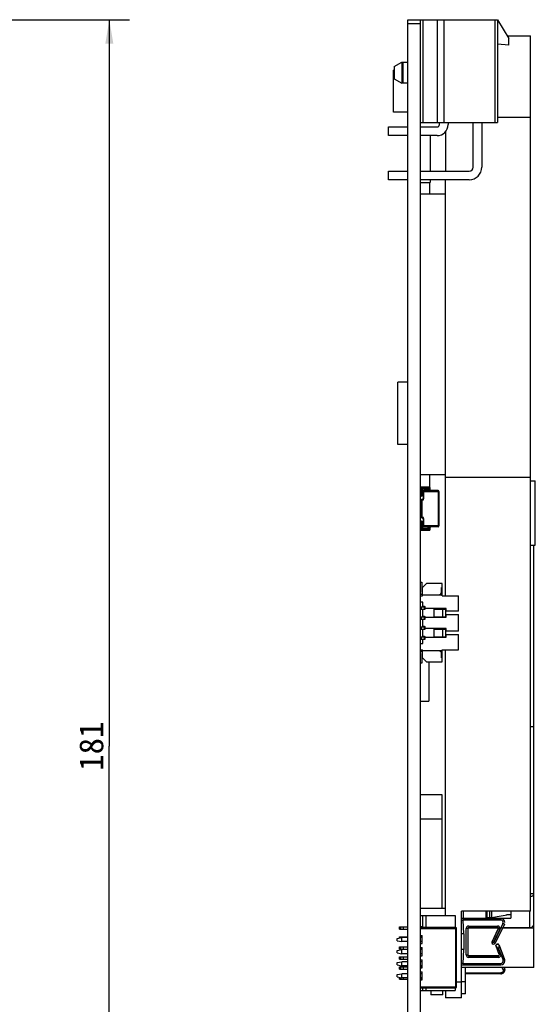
# Model space of a CAD drawing. Header units: millimetres. Extents: x 0 to 594, y 0 to 420.
# Tile 11 of 15: x 365 to 430, y 141 to 263. Entities that reach past the tile are written whole.
import ezdxf
from ezdxf.enums import TextEntityAlignment as Align

# ---------------------------------------------------------------- set-up
doc = ezdxf.new("R2010")
doc.units = ezdxf.units.MM
doc.header["$LTSCALE"] = 32.67
doc.layers.get('0').update_dxf_attribs({"linetype": 'CONTINUOUS'})
for name, color, linetype in [('00_COMPONENTS', 7, 'CONTINUOUS'), ('05_ALL_CURVES', 7, 'CONTINUOUS'), ('51__DRAFT_DIMS', 7, 'CONTINUOUS')]:
    doc.layers.add(name, color=color, linetype=linetype)
doc.styles.get("Standard").update_dxf_attribs({"font": 'simfang.ttf'})
doc.dimstyles.new('DIMSTYLE_3', dxfattribs={"dimtxt": 3, "dimasz": 3, "dimexe": 2.5, "dimexo": 0.5, "dimgap": 0.75, "dimtad": 1, "dimdec": 1, "dimdsep": 46, "dimtxsty": 'STANDARD', "dimblk": '_FILLED', "dimblk1": '_FILLED', "dimblk2": '_FILLED', "dimcen": 0.09, "dimclrt": 3, "dimazin": 2, "dimtp": 0.5, "dimtm": 0.5, "dimtfac": 1, "dimtdec": 1, "dimtofl": 0, "dimtmove": 0, "dimatfit": 3, "dimldrblk": '_FILLED', "dimfxl": 1, "dimtolj": 1, "dimarcsym": 0})

# ---------------------------------------------------------------- blocks, each defined once
blk = doc.blocks.new('_FILLED')
at = {"color": 0, "linetype": 'ByBlock'}
blk.add_solid([(0, 0), (-1, 0.167), (-1, -0.167)], dxfattribs=at)
blk = doc.blocks.new('*D5')
at = {"layer": '51__DRAFT_DIMS', "color": 4}
for p, q in [((336.61, 263.33), (379.16, 263.33)), ((376.66, 263.33), (376.66, 172.84)), ((376.66, 82.35), (376.66, 172.84)), ((245, 82.35), (379.16, 82.35))]:
    blk.add_line(p, q, dxfattribs=at)
at = {"layer": '51__DRAFT_DIMS', "color": 4, "xscale": 3, "yscale": 3, "zscale": 3}
for p, rotation in [((376.66, 263.33), 90), ((376.66, 82.35), 270)]:
    blk.add_blockref('_FILLED', p, dxfattribs=dict(at, rotation=rotation))
at = {"layer": '51__DRAFT_DIMS', "color": 3}
blk.add_text('181', height=3, rotation=90, dxfattribs=at).set_placement((375.91, 172.84), align=Align.CENTER)

msp = doc.modelspace()

# ---------------------------------------------------------------- linework, layer by layer
at = {"layer": '00_COMPONENTS', "color": 7}
for p, q in [((413.825, 95.684), (413.825, 263.334)), ((413.825, 263.334), (425.025, 263.334)), ((415.425, 95.684), (415.425, 263.334)), ((417.525, 250.534), (417.525, 263.334)), ((418.325, 263.334), (418.325, 250.534)), ((425.025, 263.334), (425.025, 250.534)), ((425.025, 263.334), (426.425, 260.984)), ((426.217, 261.334), (429.125, 261.334)), ((429.125, 152.289), (429.125, 261.334)), ((426.425, 260.161), (425.025, 260.284)), ((426.425, 260.161), (426.425, 260.984)), ((412.125, 257.484), (413.095, 258.033)), ((413.095, 258.033), (413.095, 255.435)), ((413.095, 258.033), (413.825, 258.033)), ((413.245, 255.435), (413.245, 258.033)), ((412.073, 251.807), (412.073, 257.058)), ((412.125, 257.058), (412.073, 257.058)), ((412.125, 257.484), (412.125, 255.984)), ((412.125, 255.984), (413.095, 255.435)), ((413.825, 255.435), (413.095, 255.435)), ((413.825, 251.807), (412.073, 251.807)), ((415.425, 250.534), (425.025, 250.534)), ((417.79, 250.269), (417.79, 250.534)), ((418.86, 250.534), (418.86, 250.269)), ((421.99, 244.969), (421.99, 250.534)), ((423.06, 250.534), (423.06, 244.969)), ((429.125, 251.134), (425.025, 251.134)), ((411.425, 248.899), (411.425, 249.969)), ((411.425, 249.969), (413.825, 249.969)), ((415.425, 249.969), (417.49, 249.969)), ((418.525, 249.373), (418.525, 244.469)), ((413.825, 248.899), (411.425, 248.899)), ((417.49, 248.899), (415.425, 248.899)), ((416.644, 248.899), (416.644, 244.469)), ((411.425, 243.399), (411.425, 244.469)), ((411.425, 244.469), (413.825, 244.469)), ((415.425, 244.469), (421.49, 244.469)), ((413.825, 243.399), (411.425, 243.399)), ((421.49, 243.399), (415.425, 243.399)), ((415.425, 243.051), (416.644, 243.051)), ((416.543, 243.051), (416.543, 241.66)), ((416.644, 243.399), (416.644, 243.051)), ((418.525, 191.584), (418.525, 243.399)), ((415.425, 241.66), (418.525, 241.66)), ((412.606, 210.427), (412.606, 218.174)), ((413.825, 218.174), (412.606, 218.174)), ((413.825, 210.427), (412.606, 210.427)), ((415.425, 206.66), (418.525, 206.66)), ((416.543, 206.66), (416.543, 205.124)), ((418.525, 206.329), (429.125, 206.329)), ((415.525, 205.126), (416.525, 205.126)), ((415.755, 204.896), (416.295, 204.896)), ((416.625, 204.776), (416.625, 205.026)), ((429.125, 205.889), (429.725, 205.889)), ((429.725, 197.889), (429.725, 205.889)), ((415.555, 204.001), (415.525, 204.001)), ((415.655, 204.101), (415.655, 204.796)), ((415.739, 204.576), (415.739, 203.676)), ((417.625, 204.676), (415.839, 204.676)), ((416.395, 204.796), (416.395, 204.776)), ((417.725, 204.576), (417.725, 200.276)), ((415.525, 201.376), (415.525, 203.476)), ((415.639, 203.576), (415.625, 203.576)), ((415.425, 201.307), (415.553, 201.307)), ((415.625, 201.276), (415.639, 201.276)), ((415.739, 201.176), (415.739, 200.276)), ((415.555, 200.851), (415.525, 200.851)), ((415.655, 200.056), (415.655, 200.751)), ((416.295, 199.956), (415.755, 199.956)), ((417.625, 200.176), (415.839, 200.176)), ((416.395, 200.076), (416.395, 200.056)), ((416.625, 199.826), (416.625, 200.076)), ((415.525, 199.726), (416.525, 199.726)), ((429.125, 197.889), (429.725, 197.889)), ((429.525, 154.464), (429.525, 197.889)), ((415.425, 193.259), (415.605, 193.259)), ((415.605, 193.259), (415.605, 192.059)), ((416.175, 193.084), (415.675, 192.584)), ((415.675, 191.584), (415.675, 192.584)), ((418.125, 193.084), (416.175, 193.084)), ((418.055, 192.059), (418.055, 192.584)), ((418.055, 192.584), (418.125, 192.584)), ((418.125, 191.584), (418.125, 193.084)), ((415.425, 191.584), (415.675, 191.584)), ((415.675, 191.709), (417.705, 191.709)), ((415.675, 191.684), (418.125, 191.684)), ((418.125, 191.584), (420.155, 191.584)), ((420.155, 189.659), (420.155, 191.584)), ((415.725, 190.784), (415.425, 190.784)), ((415.425, 190.214), (416.025, 190.214)), ((415.725, 190.294), (415.725, 190.784)), ((415.925, 190.244), (415.725, 190.294)), ((415.925, 190.244), (416.025, 190.244)), ((416.025, 189.914), (416.025, 190.244)), ((415.425, 189.914), (416.025, 189.914)), ((415.425, 188.964), (416.025, 188.964)), ((415.725, 189.874), (415.885, 189.914)), ((415.725, 189.044), (415.725, 189.874)), ((415.925, 188.994), (415.725, 189.044)), ((415.925, 188.994), (416.025, 188.994)), ((418.625, 190.009), (416.025, 190.009)), ((416.025, 188.674), (416.025, 188.994)), ((416.025, 188.909), (418.625, 188.909)), ((417.125, 188.909), (417.125, 190.009)), ((417.125, 189.914), (418.625, 189.914)), ((417.125, 188.964), (418.625, 188.964)), ((418.225, 188.964), (418.225, 189.914)), ((418.525, 189.914), (418.525, 188.964)), ((418.625, 189.659), (418.625, 190.009)), ((420.155, 189.659), (418.625, 189.659)), ((418.625, 188.909), (418.625, 189.259)), ((418.625, 189.259), (420.155, 189.259)), ((420.155, 187.159), (420.155, 189.259)), ((415.425, 188.664), (415.885, 188.664)), ((415.425, 187.714), (416.025, 187.714)), ((415.725, 188.624), (415.925, 188.674)), ((415.725, 187.794), (415.725, 188.624)), ((415.925, 187.744), (415.725, 187.794)), ((415.925, 188.674), (416.025, 188.674)), ((415.925, 187.744), (416.025, 187.744)), ((416.025, 187.414), (416.025, 187.744)), ((415.425, 187.414), (416.025, 187.414)), ((415.425, 186.464), (416.025, 186.464)), ((415.725, 187.374), (415.885, 187.414)), ((415.725, 186.544), (415.725, 187.374)), ((415.925, 186.494), (415.725, 186.544)), ((415.925, 186.494), (416.025, 186.494)), ((418.625, 187.509), (416.025, 187.509)), ((416.025, 186.174), (416.025, 186.494)), ((417.125, 186.409), (417.125, 187.509)), ((417.125, 187.414), (418.625, 187.414)), ((417.125, 186.464), (418.625, 186.464)), ((418.225, 186.464), (418.225, 187.414)), ((418.525, 187.414), (418.525, 186.464)), ((418.625, 187.159), (418.625, 187.509)), ((420.155, 187.159), (418.625, 187.159)), ((418.625, 186.409), (418.625, 186.759)), ((418.625, 186.759), (420.155, 186.759)), ((420.155, 184.834), (420.155, 186.759)), ((415.425, 186.164), (415.885, 186.164)), ((415.425, 185.634), (415.725, 185.634)), ((415.725, 186.124), (415.925, 186.174)), ((415.725, 185.634), (415.725, 186.124)), ((415.925, 186.174), (416.025, 186.174)), ((416.025, 186.409), (418.625, 186.409)), ((415.425, 184.834), (415.675, 184.834)), ((415.605, 184.359), (415.605, 183.159)), ((415.605, 184.294), (415.675, 184.294)), ((415.675, 183.834), (415.675, 184.834)), ((418.125, 184.734), (415.675, 184.734)), ((417.705, 184.709), (415.675, 184.709)), ((418.055, 183.834), (418.055, 184.359)), ((418.125, 183.334), (418.125, 184.834)), ((418.125, 184.834), (420.155, 184.834)), ((418.525, 151.752), (418.525, 184.834)), ((415.605, 183.159), (415.425, 183.159)), ((415.675, 183.834), (416.175, 183.334)), ((416.175, 183.334), (418.125, 183.334)), ((416.441, 183.334), (416.441, 178.44)), ((418.125, 183.834), (418.055, 183.834)), ((415.425, 178.44), (416.441, 178.44)), ((415.425, 166.826), (418.092, 166.826)), ((418.092, 166.826), (418.092, 152.661)), ((415.425, 163.778), (418.092, 163.778)), ((429.525, 154.464), (429.125, 154.464)), ((429.525, 150.629), (429.525, 154.459)), ((415.425, 152.661), (418.525, 152.661)), ((420.525, 141.489), (420.525, 152.289)), ((429.125, 152.289), (420.525, 152.289)), ((420.725, 152.289), (420.725, 151.392)), ((423.575, 152.289), (423.575, 151.425)), ((423.585, 151.566), (423.585, 152.289)), ((423.685, 152.289), (423.685, 151.495)), ((426.675, 152.289), (426.675, 151.425)), ((415.425, 151.752), (419.725, 151.752)), ((415.725, 150.242), (415.725, 151.752)), ((416.125, 150.242), (416.125, 151.752)), ((419.725, 151.752), (419.725, 150.242)), ((420.634, 151.391), (420.632, 151.391)), ((420.637, 151.391), (420.634, 151.391)), ((420.644, 151.391), (420.637, 151.391)), ((420.68, 151.391), (420.644, 151.391)), ((425.425, 151.392), (420.68, 151.391)), ((420.736, 151.386), (425.425, 151.386)), ((423.575, 151.425), (426.675, 151.425)), ((423.585, 151.566), (423.675, 151.496)), ((423.675, 151.496), (424.201, 151.496)), ((423.685, 151.495), (423.675, 151.496)), ((423.685, 151.495), (424.06, 151.495)), ((424.268, 151.505), (426.667, 151.897)), ((425.925, 150.886), (425.925, 150.892)), ((426.675, 151.81), (426.133, 151.81)), ((412.825, 150.052), (412.825, 150.352)), ((412.825, 150.352), (413.825, 150.352)), ((412.825, 150.052), (413.825, 150.052)), ((413.321, 150.052), (413.321, 150.352)), ((415.425, 150.392), (415.575, 150.362)), ((415.425, 150.352), (415.725, 150.352)), ((419.825, 150.242), (415.525, 150.242)), ((415.575, 150.362), (415.725, 150.362)), ((419.925, 142.842), (419.925, 150.142)), ((421.325, 150.136), (421.325, 146.836)), ((421.362, 150.213), (429.525, 150.213)), ((425.025, 150.236), (421.425, 150.236)), ((425.115, 150.098), (424.346, 148.491)), ((424.346, 148.485), (425.115, 150.093)), ((425.875, 150.667), (424.722, 148.303)), ((425.666, 150.244), (429.025, 150.244)), ((425.872, 150.668), (425.875, 150.672)), ((429.025, 150.213), (429.025, 150.244)), ((429.525, 145.289), (429.525, 150.618)), ((412.525, 148.892), (413.092, 148.992)), ((412.525, 148.592), (412.525, 148.891)), ((412.525, 148.592), (413.092, 148.492)), ((412.825, 148.944), (412.825, 149.102)), ((412.825, 149.102), (413.825, 149.102)), ((413.825, 148.992), (413.092, 148.992)), ((413.825, 148.492), (413.092, 148.492)), ((413.321, 148.992), (413.321, 149.102)), ((415.425, 149.242), (415.625, 149.242)), ((415.425, 149.142), (415.575, 149.112)), ((415.425, 149.102), (415.625, 149.102)), ((415.625, 148.992), (415.425, 148.992)), ((415.625, 148.492), (415.425, 148.492)), ((415.575, 149.112), (415.625, 149.112)), ((415.625, 148.242), (415.625, 149.242)), ((412.525, 147.392), (413.092, 147.492)), ((412.525, 147.092), (412.525, 147.391)), ((412.825, 147.552), (412.825, 147.852)), ((412.825, 147.852), (413.825, 147.852)), ((412.825, 147.552), (413.825, 147.552)), ((413.825, 147.492), (413.092, 147.492)), ((413.321, 147.552), (413.321, 147.852)), ((415.425, 148.242), (415.625, 148.242)), ((415.425, 147.742), (415.625, 147.742)), ((415.425, 147.552), (415.625, 147.552)), ((415.575, 147.542), (415.425, 147.512)), ((415.625, 147.492), (415.425, 147.492)), ((415.625, 147.542), (415.575, 147.542)), ((415.625, 146.742), (415.625, 147.742)), ((424.325, 148.395), (424.325, 148.4)), ((424.825, 147.991), (424.825, 147.996)), ((425.219, 146.87), (424.837, 147.924)), ((425.892, 146.271), (425.203, 148.066)), ((425.203, 148.061), (425.892, 146.265)), ((412.525, 147.092), (413.092, 146.992)), ((412.525, 145.892), (413.092, 145.992)), ((412.825, 146.302), (412.825, 146.602)), ((412.825, 146.602), (413.825, 146.602)), ((412.825, 146.302), (413.825, 146.302)), ((413.825, 146.992), (413.092, 146.992)), ((413.825, 145.992), (413.092, 145.992)), ((413.321, 146.302), (413.321, 146.602)), ((415.625, 146.992), (415.425, 146.992)), ((415.425, 146.742), (415.625, 146.742)), ((415.425, 146.242), (415.625, 146.242)), ((415.625, 145.992), (415.425, 145.992)), ((415.625, 145.242), (415.625, 146.242)), ((425.125, 146.742), (421.425, 146.742)), ((421.425, 146.736), (425.125, 146.736)), ((425.925, 146.086), (425.925, 146.092)), ((412.525, 145.592), (412.525, 145.891)), ((412.525, 145.592), (413.092, 145.492)), ((412.825, 145.052), (412.825, 145.352)), ((412.825, 145.352), (413.825, 145.352)), ((412.825, 145.052), (413.825, 145.052)), ((413.825, 145.492), (413.092, 145.492)), ((413.321, 145.052), (413.321, 145.352)), ((415.625, 145.492), (415.425, 145.492)), ((415.425, 145.392), (415.575, 145.362)), ((415.425, 145.352), (415.625, 145.352)), ((415.425, 145.242), (415.625, 145.242)), ((415.425, 144.742), (415.625, 144.742)), ((415.575, 145.362), (415.625, 145.362)), ((415.625, 143.742), (415.625, 144.742)), ((429.525, 145.289), (420.525, 145.289)), ((420.633, 145.586), (420.635, 145.586)), ((420.635, 145.586), (420.638, 145.586)), ((420.638, 145.586), (420.64, 145.586)), ((420.64, 145.586), (420.655, 145.586)), ((420.655, 145.586), (425.425, 145.586)), ((421.025, 141.98), (421.025, 145.289)), ((425.925, 144.95), (425.925, 145.289)), ((412.525, 144.392), (413.092, 144.492)), ((412.525, 144.092), (412.525, 144.391)), ((412.525, 144.092), (413.092, 143.992)), ((412.825, 143.802), (412.825, 144.039)), ((412.825, 143.802), (413.825, 143.802)), ((413.825, 144.492), (413.092, 144.492)), ((413.825, 143.992), (413.092, 143.992)), ((413.321, 143.802), (413.321, 143.992)), ((415.625, 144.492), (415.425, 144.492)), ((415.625, 143.992), (415.425, 143.992)), ((415.425, 143.802), (415.625, 143.802)), ((415.575, 143.792), (415.425, 143.762)), ((415.425, 143.742), (415.625, 143.742)), ((415.625, 143.792), (415.575, 143.792)), ((415.605, 143.802), (415.605, 143.792)), ((425.425, 144.476), (421.025, 144.476)), ((415.425, 142.402), (419.725, 142.402)), ((415.525, 142.742), (419.825, 142.742)), ((415.725, 142.402), (415.725, 142.742)), ((416.125, 142.402), (416.125, 142.742)), ((416.722, 142.402), (416.722, 141.87)), ((418.22, 141.87), (418.22, 142.402)), ((418.22, 142.391), (418.525, 142.391)), ((418.525, 142.402), (418.525, 141.489)), ((419.725, 142.742), (419.725, 142.402)), ((418.22, 141.87), (416.722, 141.87)), ((420.525, 141.489), (418.525, 141.489)), ((421.025, 141.98), (420.525, 141.98))]:
    msp.add_line(p, q, dxfattribs=at)
at = {"layer": '00_COMPONENTS', "color": 4}
for p, q in [((415.425, 262.834), (413.825, 262.834)), ((415.725, 263.334), (415.725, 250.534)), ((424.725, 250.534), (424.725, 263.334)), ((415.425, 205.026), (416.625, 205.026)), ((415.525, 204.001), (415.525, 205.126)), ((415.755, 204.896), (415.755, 204.996)), ((415.755, 204.996), (416.295, 204.996)), ((416.295, 204.996), (416.295, 204.896)), ((416.525, 204.676), (416.525, 205.126)), ((415.655, 204.101), (415.425, 204.101)), ((415.555, 204.001), (415.555, 204.796)), ((415.555, 204.796), (415.655, 204.796)), ((415.739, 204.576), (417.725, 204.576)), ((415.839, 203.676), (415.739, 203.676)), ((415.839, 203.676), (415.839, 204.676)), ((416.395, 204.796), (416.495, 204.796)), ((416.395, 204.776), (416.625, 204.776)), ((416.495, 204.676), (416.495, 204.796)), ((417.625, 204.676), (417.625, 200.176)), ((415.525, 203.476), (415.639, 203.476)), ((415.625, 201.276), (415.625, 203.576)), ((415.639, 203.576), (415.639, 203.476)), ((415.525, 201.376), (415.639, 201.376)), ((415.639, 201.376), (415.639, 201.276)), ((415.739, 201.176), (415.839, 201.176)), ((415.839, 200.176), (415.839, 201.176)), ((415.425, 200.751), (415.655, 200.751)), ((415.525, 199.726), (415.525, 200.851)), ((415.555, 200.056), (415.555, 200.851)), ((415.655, 200.056), (415.555, 200.056)), ((417.725, 200.276), (415.739, 200.276)), ((415.755, 199.856), (415.755, 199.956)), ((416.295, 199.956), (416.295, 199.856)), ((416.395, 200.076), (416.625, 200.076)), ((416.495, 200.056), (416.395, 200.056)), ((416.495, 200.056), (416.495, 200.176)), ((416.525, 199.726), (416.525, 200.176)), ((415.425, 199.826), (416.625, 199.826)), ((416.295, 199.856), (415.755, 199.856)), ((415.516, 190.214), (415.516, 189.914)), ((415.925, 189.914), (415.925, 190.214)), ((415.516, 188.964), (415.516, 188.664)), ((415.925, 188.674), (415.925, 188.964)), ((417.155, 189.914), (417.155, 190.009)), ((417.155, 188.909), (417.155, 188.964)), ((417.296, 190.009), (417.296, 189.914)), ((417.296, 188.964), (417.296, 188.909)), ((415.516, 187.714), (415.516, 187.414)), ((415.925, 187.414), (415.925, 187.714)), ((415.516, 186.464), (415.516, 186.164)), ((415.925, 186.174), (415.925, 186.464)), ((417.155, 187.414), (417.155, 187.509)), ((417.155, 186.409), (417.155, 186.464)), ((417.296, 187.509), (417.296, 187.414)), ((417.296, 186.464), (417.296, 186.409)), ((429.125, 175.289), (429.525, 175.289)), ((424.06, 151.495), (424.06, 152.289)), ((424.268, 152.289), (424.268, 151.505)), ((429.025, 150.244), (429.025, 152.289)), ((420.636, 151.391), (420.636, 151.386)), ((420.736, 151.392), (420.725, 151.392)), ((420.736, 151.386), (420.736, 151.185)), ((420.825, 149.468), (420.736, 151.185)), ((425.425, 151.185), (420.736, 151.185)), ((425.425, 151.185), (425.425, 151.392)), ((412.946, 150.352), (412.946, 150.052)), ((415.425, 150.142), (419.925, 150.142)), ((415.59, 150.242), (415.59, 150.352)), ((419.825, 142.742), (419.825, 150.242)), ((421.125, 146.835), (421.125, 150.135)), ((421.325, 150.136), (421.318, 150.136)), ((421.425, 150.435), (421.425, 150.236)), ((421.425, 150.435), (425.025, 150.435)), ((424.526, 148.398), (425.296, 150.006)), ((425.695, 150.754), (424.542, 148.39)), ((425.025, 150.236), (425.025, 150.435)), ((425.115, 150.093), (425.115, 150.098)), ((412.946, 149.102), (412.946, 148.966)), ((415.59, 148.992), (415.59, 149.102)), ((420.825, 149.468), (420.825, 147.503)), ((424.346, 148.491), (424.346, 148.485)), ((412.946, 147.852), (412.946, 147.552)), ((415.59, 147.552), (415.59, 147.742)), ((420.736, 145.785), (420.825, 147.503)), ((425.199, 147.512), (425.203, 148.061)), ((425.199, 147.512), (425.705, 146.193)), ((425.407, 146.938), (425.199, 147.512)), ((425.203, 148.066), (425.203, 148.061)), ((412.946, 146.602), (412.946, 146.302)), ((421.425, 146.742), (421.425, 146.535)), ((425.125, 146.535), (421.425, 146.535)), ((425.125, 146.535), (425.125, 146.742)), ((425.892, 146.265), (425.892, 146.271)), ((412.946, 145.352), (412.946, 145.052)), ((415.59, 145.242), (415.59, 145.352)), ((420.736, 145.785), (420.736, 145.586)), ((420.736, 145.785), (425.425, 145.785)), ((425.425, 145.586), (425.425, 145.785)), ((425.57, 145.289), (425.705, 144.967)), ((425.819, 145.289), (425.892, 145.114)), ((425.892, 145.114), (425.892, 145.289)), ((412.946, 144.017), (412.946, 143.802)), ((415.59, 143.802), (415.59, 143.992)), ((420.525, 143.516), (421.025, 143.516)), ((421.025, 144.595), (425.425, 144.595)), ((425.425, 144.476), (425.425, 144.595)), ((415.425, 142.842), (419.925, 142.842)), ((419.925, 143.489), (420.525, 143.489))]:
    msp.add_line(p, q, dxfattribs=at)
at = {"layer": '00_COMPONENTS', "color": 7}
for points in [[(420.632, 151.391), (420.63, 151.391), (420.628, 151.391), (420.626, 151.391), (420.624, 151.391), (420.621, 151.391), (420.618, 151.39), (420.615, 151.39), (420.612, 151.39), (420.609, 151.389), (420.606, 151.389), (420.602, 151.388), (420.599, 151.388), (420.596, 151.387), (420.592, 151.386), (420.589, 151.386), (420.585, 151.385), (420.582, 151.384), (420.578, 151.383), (420.575, 151.382), (420.571, 151.38), (420.567, 151.379), (420.564, 151.378), (420.56, 151.376), (420.557, 151.375), (420.553, 151.373), (420.549, 151.372), (420.546, 151.37), (420.542, 151.368), (420.538, 151.366), (420.535, 151.364), (420.531, 151.362), (420.528, 151.359), (420.525, 151.358)], [(420.525, 145.62), (420.525, 145.62), (420.529, 145.618), (420.532, 145.616), (420.535, 145.614), (420.538, 145.612), (420.541, 145.61), (420.544, 145.608), (420.548, 145.607), (420.551, 145.605), (420.554, 145.604), (420.557, 145.602), (420.561, 145.601), (420.564, 145.6), (420.567, 145.599), (420.57, 145.597), (420.573, 145.596), (420.577, 145.595), (420.58, 145.594), (420.583, 145.593), (420.586, 145.593), (420.59, 145.592), (420.593, 145.591), (420.596, 145.59), (420.599, 145.59), (420.602, 145.589), (420.605, 145.589), (420.608, 145.588), (420.611, 145.588), (420.614, 145.587), (420.617, 145.587), (420.62, 145.587), (420.622, 145.587), (420.625, 145.587), (420.627, 145.587), (420.629, 145.586), (420.631, 145.586), (420.633, 145.586)]]:
    msp.add_lwpolyline(points, dxfattribs=at)
for centre, radius, start, end in [((417.49, 250.269), 1.37, 270, 360), ((417.49, 250.269), 0.3, 270, 360), ((421.49, 244.969), 1.57, 270, 360), ((421.49, 244.969), 0.5, 270, 360), ((415.525, 205.026), 0.1, 90, 180), ((415.755, 204.796), 0.1, 90, 180), ((416.295, 204.796), 0.1, 0, 90), ((416.525, 205.026), 0.1, 0, 90), ((415.525, 204.101), 0.1, 180, 270), ((415.555, 204.101), 0.1, 270, 360), ((415.639, 203.676), 0.1, 270, 360), ((415.839, 204.576), 0.1, 90, 180), ((416.295, 204.776), 0.1, 270, 360), ((416.725, 204.776), 0.1, 180, 270), ((417.625, 204.576), 0.1, 0, 90), ((415.625, 203.476), 0.1, 90, 180), ((415.625, 201.376), 0.1, 180, 270), ((415.639, 201.176), 0.1, 0, 90), ((415.525, 200.751), 0.1, 90, 180), ((415.555, 200.751), 0.1, 0, 90), ((415.755, 200.056), 0.1, 180, 270), ((415.839, 200.276), 0.1, 180, 270), ((416.295, 200.076), 0.1, 0, 90), ((416.295, 200.056), 0.1, 270, 360), ((416.725, 200.076), 0.1, 90, 180), ((417.625, 200.276), 0.1, 270, 360), ((415.525, 199.826), 0.1, 180, 270), ((416.525, 199.826), 0.1, 270, 360), ((415.705, 192.059), 0.35, 216.82027, 265.0829), ((415.705, 192.059), 0.1, 180, 252.5424), ((417.705, 192.059), 0.35, 270, 360), ((415.705, 184.359), 0.35, 94.9171, 143.17967), ((415.705, 184.359), 0.1, 107.4576, 180), ((417.705, 184.359), 0.35, 0, 90), ((424.062, 152.764), 1.275, 276.25579, 279.26401), ((425.425, 150.892), 0.5, 0.00091, 89.99939), ((415.525, 150.142), 0.1, 90, 180), ((419.825, 150.142), 0.1, 0, 90), ((421.425, 150.136), 0.1, 90.00302, 179.99667), ((429.025, 150.887), 0.643, 270.01373, 276.07264), ((429.235, 150.629), 0.29, 357.84468, 359.99876), ((424.536, 148.4), 0.21, 159.29504, 177.95141), ((424.534, 148.4), 0.209, 178.02318, 179.99878), ((424.534, 148.401), 0.208, 154.42314, 159.2461), ((424.534, 148.395), 0.209, 180.00067, 333.99976), ((425.025, 147.99), 0.2, 171.9953, 179.93632), ((425.025, 147.996), 0.2, 179.00251, 179.93814), ((421.426, 146.842), 0.101, 183.25534, 197.94067), ((421.425, 146.836), 0.1, 180.00333, 269.99698), ((421.425, 146.842), 0.101, 258.02027, 263.97101), ((421.425, 146.841), 0.0996, 263.96542, 269.98716), ((425.425, 146.086), 0.5, 270.00051, 359.99933), ((425.428, 146.093), 0.497, 20.38952, 21), ((425.425, 146.092), 0.5, 0.001, 0.44526), ((415.525, 142.842), 0.1, 180, 270), ((419.825, 142.842), 0.1, 270, 360)]:
    msp.add_arc(centre, radius, start, end, dxfattribs=at)
at = {"layer": '00_COMPONENTS', "color": 4}
for centre, radius, start, end in [((415.755, 204.796), 0.2, 90, 180), ((416.295, 204.796), 0.2, 0, 90), ((415.639, 203.676), 0.2, 270, 360), ((415.639, 201.176), 0.2, 0, 90), ((415.755, 200.056), 0.2, 180, 270), ((416.295, 200.056), 0.2, 270, 360), ((420.636, 151.191), 0.2, 90.00415, 123.62237), ((420.636, 151.186), 0.2, 90.00415, 123.62441), ((418.526, 214.465), 63.319, 271.80877, 271.99967), ((425.425, 150.886), 0.5, 0.64162, 89.99952), ((425.425, 150.885), 0.3, 334.00051, 89.99977), ((425.426, 150.886), 0.499, 0.00456, 0.6469), ((421.425, 150.135), 0.3, 90.00053, 179.99915), ((425.025, 150.135), 0.3, 334.41718, 89.99977), ((424.534, 148.395), 0.209, 177.43521, 179.98555), ((424.534, 148.394), 0.00889, 269.98899, 334.01073), ((421.425, 146.835), 0.3, 180.00085, 269.99947), ((425.125, 146.835), 0.3, 270.00019, 19.93507), ((425.125, 146.842), 0.1, 270.00435, 359.99588), ((425.125, 146.836), 0.1, 270.00435, 359.99588), ((425.425, 146.085), 0.3, 270.00019, 20.99952), ((425.425, 146.086), 0.5, 0.00318, 20.99696), ((423.318, 220.541), 74.8, 267.86007, 268.02168)]:
    msp.add_arc(centre, radius, start, end, dxfattribs=at)
at = {"layer": '00_COMPONENTS', "color": 7}
msp.add_ellipse((424.06, 151.626), major_axis=(1, 0), ratio=0.1313339, start_param=-1.5707963, end_param=-1.4292569, dxfattribs=at)
for points, knots in [([(429.525, 154.459), (429.525, 154.415), (429.504, 154.323), (429.415, 154.206), (429.284, 154.121), (429.18, 154.091), (429.125, 154.082)], [0, 0, 0, 0, 0.2226991, 0.4609198, 0.720944, 1, 1, 1, 1]), ([(429.093, 150.248), (429.166, 150.255), (429.304, 150.293), (429.418, 150.383), (429.458, 150.436)], [0, 0, 0, 0, 0.5243915, 1, 1, 1, 1]), ([(429.458, 150.436), (429.468, 150.449), (429.504, 150.504), (429.523, 150.57), (429.525, 150.618)], [0, 0, 0, 0, 0.2603167, 1, 1, 1, 1]), ([(413.092, 148.742), (413.092, 148.773), (413.094, 148.82), (413.095, 148.878), (413.095, 148.916), (413.095, 148.947), (413.094, 148.968), (413.093, 148.98), (413.093, 148.986), (413.092, 148.989), (413.093, 148.991), (413.092, 148.991)], [0, 0, 0, 0, 0.3814781, 0.5555658, 0.7074543, 0.8318173, 0.9244056, 0.9574339, 0.9810627, 0.9952513, 1, 1, 1, 1]), ([(413.092, 148.492), (413.092, 148.492), (413.093, 148.494), (413.092, 148.497), (413.093, 148.503), (413.093, 148.515), (413.094, 148.536), (413.094, 148.567), (413.094, 148.605), (413.093, 148.663), (413.092, 148.71), (413.092, 148.742)], [0, 0, 0, 0, 0.00471, 0.0188643, 0.0424691, 0.0754786, 0.1680143, 0.2923649, 0.4443179, 0.6184659, 1, 1, 1, 1]), ([(420.825, 149.468), (420.806, 149.468), (420.767, 149.467), (420.712, 149.465), (420.668, 149.464), (420.635, 149.463), (420.614, 149.463), (420.594, 149.462), (420.576, 149.462), (420.561, 149.462), (420.549, 149.462), (420.54, 149.461), (420.534, 149.461), (420.531, 149.461), (420.529, 149.461), (420.527, 149.461), (420.526, 149.461), (420.525, 149.461), (420.525, 149.461)], [0, 0, 0, 0, 0.1950057, 0.3826715, 0.5555118, 0.6343353, 0.7070654, 0.772968, 0.8314361, 0.8818959, 0.9238511, 0.9569266, 0.9700206, 0.9807695, 0.9891564, 0.9951661, 0.9987839, 1, 1, 1, 1]), ([(413.092, 147.242), (413.092, 147.273), (413.094, 147.32), (413.095, 147.378), (413.095, 147.416), (413.095, 147.447), (413.094, 147.468), (413.093, 147.48), (413.093, 147.486), (413.092, 147.489), (413.093, 147.491), (413.092, 147.491)], [0, 0, 0, 0, 0.3814781, 0.5555658, 0.7074543, 0.8318173, 0.9244056, 0.9574339, 0.9810627, 0.9952513, 1, 1, 1, 1]), ([(413.092, 146.992), (413.092, 146.992), (413.093, 146.994), (413.092, 146.997), (413.093, 147.003), (413.093, 147.015), (413.094, 147.036), (413.094, 147.067), (413.094, 147.105), (413.093, 147.163), (413.092, 147.21), (413.092, 147.242)], [0, 0, 0, 0, 0.00471, 0.0188643, 0.0424691, 0.0754786, 0.1680143, 0.2923649, 0.4443179, 0.6184659, 1, 1, 1, 1]), ([(420.825, 147.503), (420.806, 147.503), (420.767, 147.504), (420.712, 147.506), (420.668, 147.507), (420.635, 147.508), (420.614, 147.508), (420.594, 147.509), (420.576, 147.509), (420.561, 147.51), (420.549, 147.51), (420.54, 147.511), (420.534, 147.511), (420.531, 147.511), (420.529, 147.511), (420.527, 147.511), (420.526, 147.511), (420.525, 147.511), (420.525, 147.511)], [0, 0, 0, 0, 0.1949757, 0.3826192, 0.5554457, 0.6342658, 0.7069947, 0.7728985, 0.8313701, 0.8818356, 0.9237989, 0.9568845, 0.9699844, 0.9807396, 0.9891333, 0.9951503, 0.9987758, 1, 1, 1, 1]), ([(425.02, 148.191), (424.995, 148.191), (424.944, 148.182), (424.88, 148.139), (424.836, 148.075), (424.826, 148.025), (424.825, 148)], [0, 0, 0, 0, 0.2499698, 0.5000008, 0.7499835, 1, 1, 1, 1]), ([(425.203, 148.066), (425.196, 148.085), (425.176, 148.119), (425.133, 148.16), (425.079, 148.186), (425.04, 148.191), (425.02, 148.191)], [0, 0, 0, 0, 0.2499662, 0.5000408, 0.7499597, 1, 1, 1, 1]), ([(413.092, 145.742), (413.092, 145.773), (413.094, 145.82), (413.095, 145.878), (413.095, 145.916), (413.095, 145.947), (413.094, 145.968), (413.093, 145.98), (413.093, 145.986), (413.092, 145.989), (413.093, 145.991), (413.092, 145.991)], [0, 0, 0, 0, 0.3814781, 0.5555658, 0.7074543, 0.8318173, 0.9244056, 0.9574339, 0.9810627, 0.9952513, 1, 1, 1, 1]), ([(421.404, 146.744), (421.387, 146.747), (421.355, 146.764), (421.335, 146.794), (421.33, 146.811)], [0, 0, 0, 0, 0.500053, 1, 1, 1, 1]), ([(425.925, 146.095), (425.925, 146.11), (425.922, 146.168), (425.909, 146.225), (425.894, 146.266)], [0, 0, 0, 0, 0.25044, 1, 1, 1, 1]), ([(413.092, 145.492), (413.092, 145.492), (413.093, 145.494), (413.092, 145.497), (413.093, 145.503), (413.093, 145.515), (413.094, 145.536), (413.094, 145.567), (413.094, 145.605), (413.093, 145.663), (413.092, 145.71), (413.092, 145.742)], [0, 0, 0, 0, 0.00471, 0.0188643, 0.0424691, 0.0754786, 0.1680143, 0.2923649, 0.4443179, 0.6184659, 1, 1, 1, 1]), ([(425.425, 144.476), (425.489, 144.476), (425.619, 144.499), (425.758, 144.586), (425.842, 144.682), (425.889, 144.765), (425.918, 144.856), (425.925, 144.919), (425.925, 144.95)], [0, 0, 0, 0, 0.2529265, 0.5036317, 0.6284881, 0.7527075, 0.8764803, 1, 1, 1, 1]), ([(413.092, 144.242), (413.092, 144.273), (413.094, 144.32), (413.095, 144.378), (413.095, 144.416), (413.095, 144.447), (413.094, 144.468), (413.093, 144.48), (413.093, 144.486), (413.092, 144.489), (413.093, 144.491), (413.092, 144.491)], [0, 0, 0, 0, 0.3814781, 0.5555658, 0.7074543, 0.8318173, 0.9244056, 0.9574339, 0.9810627, 0.9952513, 1, 1, 1, 1]), ([(413.092, 143.992), (413.092, 143.992), (413.093, 143.994), (413.092, 143.997), (413.093, 144.003), (413.093, 144.015), (413.094, 144.036), (413.094, 144.067), (413.094, 144.105), (413.093, 144.163), (413.092, 144.21), (413.092, 144.242)], [0, 0, 0, 0, 0.00471, 0.0188643, 0.0424691, 0.0754786, 0.1680143, 0.2923649, 0.4443179, 0.6184659, 1, 1, 1, 1])]:
    msp.add_open_spline(points, degree=3, knots=knots, dxfattribs=at)
at = {"layer": '00_COMPONENTS', "color": 4}
for points, knots in [([(420.725, 151.392), (420.719, 151.392), (420.708, 151.392), (420.691, 151.392), (420.676, 151.391), (420.664, 151.391), (420.656, 151.391), (420.651, 151.391), (420.646, 151.391), (420.643, 151.391), (420.64, 151.391), (420.638, 151.391), (420.637, 151.391), (420.636, 151.391), (420.636, 151.391), (420.636, 151.391), (420.636, 151.391)], [0, 0, 0, 0, 0.2004584, 0.3902148, 0.5629126, 0.7129214, 0.777827, 0.8351931, 0.8845785, 0.9256054, 0.9578987, 0.9811712, 0.9893717, 0.9952552, 0.9988026, 1, 1, 1, 1]), ([(420.636, 151.386), (420.636, 151.386), (420.636, 151.386), (420.636, 151.386), (420.637, 151.386), (420.638, 151.386), (420.64, 151.386), (420.644, 151.386), (420.648, 151.386), (420.653, 151.386), (420.659, 151.386), (420.668, 151.386), (420.681, 151.386), (420.698, 151.386), (420.717, 151.386), (420.729, 151.386), (420.736, 151.386)], [0, 0, 0, 0, 0.0012296, 0.0048753, 0.0109207, 0.0193444, 0.0432393, 0.0763603, 0.1183536, 0.1688034, 0.227283, 0.2932168, 0.444707, 0.6175185, 0.8052113, 1, 1, 1, 1]), ([(421.318, 150.136), (421.294, 150.136), (421.23, 150.135), (421.166, 150.135), (421.125, 150.135)], [0, 0, 0, 0, 0.369783, 1, 1, 1, 1]), ([(425.296, 150.006), (425.284, 150.011), (425.261, 150.022), (425.228, 150.038), (425.197, 150.053), (425.173, 150.065), (425.157, 150.073), (425.146, 150.078), (425.137, 150.082), (425.13, 150.086), (425.124, 150.088), (425.121, 150.09), (425.119, 150.091), (425.117, 150.092), (425.116, 150.092), (425.116, 150.093), (425.115, 150.093), (425.115, 150.093)], [0, 0, 0, 0, 0.1947739, 0.3822674, 0.5549972, 0.7065055, 0.7724114, 0.8309012, 0.8814016, 0.9234169, 0.9565723, 0.9697138, 0.9805152, 0.9889593, 0.9950309, 0.9987149, 1, 1, 1, 1]), ([(425.875, 150.667), (425.875, 150.667), (425.874, 150.667), (425.874, 150.667), (425.872, 150.668), (425.871, 150.668), (425.869, 150.669), (425.866, 150.671), (425.86, 150.673), (425.853, 150.677), (425.844, 150.681), (425.833, 150.686), (425.817, 150.694), (425.793, 150.706), (425.763, 150.721), (425.729, 150.737), (425.706, 150.748), (425.695, 150.754)], [0, 0, 0, 0, 0.0011492, 0.0047036, 0.0106528, 0.0189823, 0.0296771, 0.0427205, 0.0757059, 0.1175873, 0.167991, 0.2264224, 0.2923087, 0.4438947, 0.6168548, 0.8047226, 1, 1, 1, 1]), ([(424.346, 148.485), (424.346, 148.485), (424.346, 148.485), (424.347, 148.484), (424.348, 148.484), (424.349, 148.483), (424.351, 148.482), (424.355, 148.481), (424.36, 148.478), (424.367, 148.474), (424.376, 148.47), (424.387, 148.465), (424.404, 148.457), (424.427, 148.446), (424.458, 148.431), (424.491, 148.415), (424.514, 148.404), (424.526, 148.398)], [0, 0, 0, 0, 0.0012851, 0.0049691, 0.0110407, 0.0194848, 0.0302862, 0.0434277, 0.0765831, 0.1185984, 0.1690987, 0.2275885, 0.2934945, 0.4450027, 0.6177326, 0.8052261, 1, 1, 1, 1]), ([(424.534, 148.385), (424.531, 148.385), (424.525, 148.389), (424.525, 148.395), (424.526, 148.398)], [0, 0, 0, 0, 0.500001, 1, 1, 1, 1]), ([(424.542, 148.39), (424.554, 148.385), (424.577, 148.373), (424.61, 148.357), (424.641, 148.342), (424.664, 148.331), (424.68, 148.323), (424.691, 148.318), (424.7, 148.314), (424.708, 148.31), (424.713, 148.307), (424.716, 148.306), (424.718, 148.305), (424.72, 148.304), (424.721, 148.304), (424.721, 148.304), (424.722, 148.303), (424.722, 148.303)], [0, 0, 0, 0, 0.1952773, 0.3831452, 0.5561053, 0.7076913, 0.7735776, 0.832009, 0.8824127, 0.9242941, 0.9572795, 0.9703229, 0.9810177, 0.9893472, 0.9952964, 0.9988508, 1, 1, 1, 1]), ([(424.827, 148.018), (424.83, 148.041), (424.845, 148.086), (424.89, 148.141), (424.951, 148.178), (424.997, 148.186), (425.02, 148.186)], [0, 0, 0, 0, 0.249957, 0.4999956, 0.7499975, 1, 1, 1, 1]), ([(425.199, 147.512), (425.182, 147.531), (425.148, 147.57), (425.097, 147.628), (425.046, 147.685), (425.004, 147.733), (424.971, 147.771), (424.947, 147.798), (424.923, 147.825), (424.904, 147.847), (424.889, 147.864), (424.878, 147.877), (424.868, 147.888), (424.859, 147.899), (424.852, 147.907), (424.847, 147.913), (424.843, 147.917), (424.841, 147.92), (424.839, 147.922), (424.838, 147.923), (424.837, 147.924), (424.837, 147.924)], [0, 0, 0, 0, 0.141093, 0.2818098, 0.4216584, 0.5599165, 0.6280894, 0.6953007, 0.7611165, 0.8248343, 0.8555581, 0.8852697, 0.9135404, 0.9398001, 0.9631491, 0.973367, 0.9823026, 0.9896555, 0.9951448, 0.9986229, 1, 1, 1, 1]), ([(425.02, 148.186), (425.04, 148.186), (425.079, 148.18), (425.133, 148.154), (425.176, 148.113), (425.196, 148.079), (425.203, 148.061)], [0, 0, 0, 0, 0.2500403, 0.4999592, 0.7500338, 1, 1, 1, 1]), ([(421.125, 146.835), (421.138, 146.835), (421.164, 146.835), (421.201, 146.835), (421.235, 146.835), (421.261, 146.836), (421.279, 146.836), (421.291, 146.836), (421.301, 146.836), (421.309, 146.836), (421.315, 146.836), (421.319, 146.836), (421.321, 146.836), (421.323, 146.836), (421.324, 146.836), (421.325, 146.836), (421.325, 146.836), (421.325, 146.836)], [0, 0, 0, 0, 0.1950225, 0.3827006, 0.5555438, 0.7070899, 0.7729859, 0.8314466, 0.881899, 0.9238479, 0.9569192, 0.9700122, 0.9807609, 0.9891485, 0.9951598, 0.9987803, 1, 1, 1, 1]), ([(425.219, 146.87), (425.219, 146.87), (425.22, 146.87), (425.22, 146.87), (425.221, 146.871), (425.223, 146.871), (425.225, 146.872), (425.228, 146.873), (425.234, 146.875), (425.242, 146.878), (425.251, 146.881), (425.262, 146.885), (425.28, 146.892), (425.304, 146.9), (425.336, 146.912), (425.371, 146.924), (425.395, 146.933), (425.407, 146.938)], [0, 0, 0, 0, 0.0011653, 0.0047345, 0.0106976, 0.01904, 0.0297469, 0.0428013, 0.0758058, 0.1177022, 0.1681168, 0.2265546, 0.2924431, 0.4440201, 0.616954, 0.8047795, 1, 1, 1, 1]), ([(425.705, 146.193), (425.717, 146.198), (425.741, 146.207), (425.776, 146.22), (425.808, 146.232), (425.832, 146.242), (425.849, 146.248), (425.86, 146.253), (425.869, 146.256), (425.877, 146.259), (425.883, 146.261), (425.886, 146.263), (425.888, 146.264), (425.89, 146.264), (425.891, 146.265), (425.891, 146.265), (425.892, 146.265), (425.892, 146.265)], [0, 0, 0, 0, 0.194816, 0.3823408, 0.5550898, 0.7066044, 0.7725086, 0.8309934, 0.8814856, 0.9234897, 0.9566308, 0.9697641, 0.9805565, 0.9889911, 0.9950525, 0.9987258, 1, 1, 1, 1]), ([(425.705, 144.967), (425.714, 144.947), (425.726, 144.904), (425.726, 144.836), (425.708, 144.771), (425.674, 144.712), (425.626, 144.662), (425.566, 144.624), (425.497, 144.6), (425.449, 144.595), (425.425, 144.595)], [0, 0, 0, 0, 0.1210008, 0.2413083, 0.3622712, 0.4850694, 0.6104206, 0.7384323, 0.8686115, 1, 1, 1, 1]), ([(425.705, 144.967), (425.73, 144.976), (425.776, 144.996), (425.827, 145.028), (425.86, 145.056), (425.877, 145.076), (425.889, 145.095), (425.892, 145.108), (425.892, 145.114)], [0, 0, 0, 0, 0.3165493, 0.6085004, 0.7339771, 0.8412991, 0.9293426, 1, 1, 1, 1]), ([(425.892, 145.114), (425.903, 145.088), (425.919, 145.034), (425.925, 144.978), (425.925, 144.95)], [0, 0, 0, 0, 0.5015166, 1, 1, 1, 1])]:
    msp.add_open_spline(points, degree=3, knots=knots, dxfattribs=at)
for points in [[(425.125, 150.142), (425.125, 150.127), (425.122, 150.112), (425.115, 150.098)], [(425.115, 150.093), (425.122, 150.106), (425.125, 150.121), (425.125, 150.136)], [(424.325, 148.404), (424.327, 148.432), (424.334, 148.46), (424.346, 148.485)]]:
    msp.add_open_spline(points, degree=3, dxfattribs=at)
at = {"layer": '00_COMPONENTS', "color": 7}
msp.add_open_spline([(424.837, 147.924), (424.829, 147.945), (424.825, 147.968), (424.825, 147.991)], degree=3, dxfattribs=at)
at = {"layer": '05_ALL_CURVES', "color": 4}
msp.add_line((415.855, 186.512), (415.855, 186.464), dxfattribs=at)

# ---------------------------------------------------------------- dimensions: what is measured, and where the dimension line sits
at = {"layer": '51__DRAFT_DIMS', "color": 4}
dim = msp.add_linear_dim(base=(376.657, 82.354), p1=(336.114, 263.334), p2=(244.504, 82.354), angle=270, dimstyle='DIMSTYLE_3', dxfattribs=at)
dim.commit()
dim.dimension.update_dxf_attribs({"geometry": '*D5', "text_midpoint": (376.657, 172.838), "dimtype": 160})

doc.saveas('drawing.dxf')
